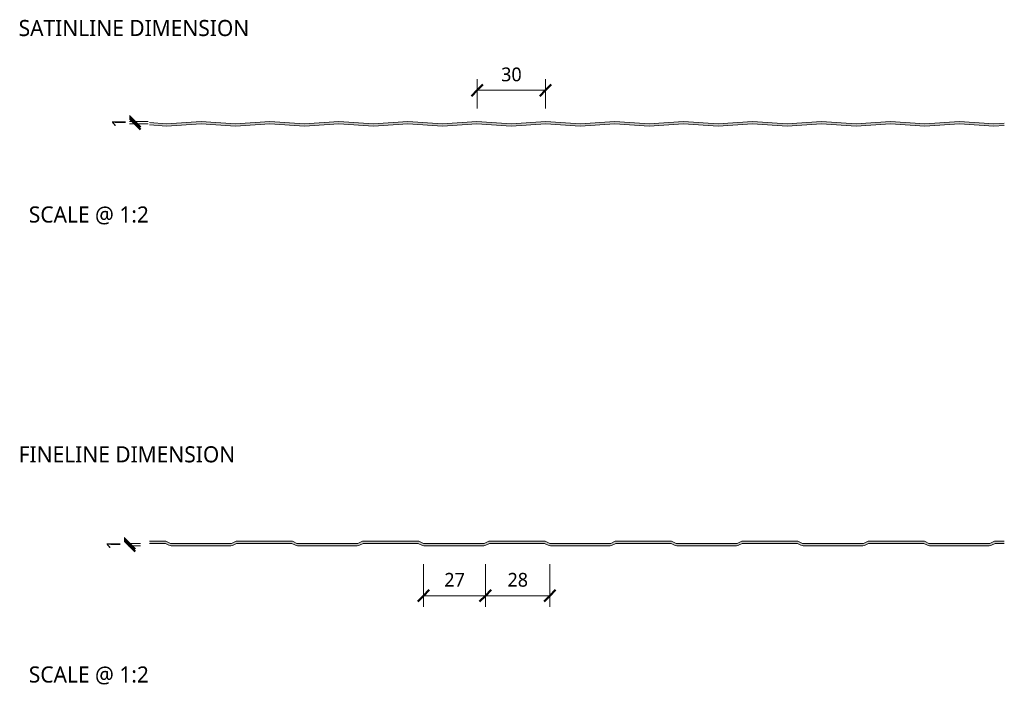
# Model space of a CAD drawing. Header units: millimetres. Extents: x 196 to 3485, y -270 to 1649.
# Tile 13 of 13: x 3057 to 3485, y 77 to 367. Entities that reach past the tile are written whole.
import ezdxf

# ---------------------------------------------------------------- set-up
doc = ezdxf.new("R2010")
doc.units = ezdxf.units.MM
for name, color, linetype, lineweight in [('A-ANNO-DIMS', 211, 'Continuous', 9), ('A-ANNO-DIMS-2', 211, 'Continuous', 9), ('A-DETL-GENF', 92, 'Continuous', 13), ('G-ANNO-TEXT', 231, 'Continuous', 9)]:
    doc.layers.add(name, color=color, linetype=linetype, lineweight=lineweight)
doc.styles.add('Yu Gothic_2', font='Yu Gothic.ttf', dxfattribs={"height": 7})
doc.styles.add('Yu Gothic_3', font='Yu Gothic.ttf', dxfattribs={"height": 6})
doc.styles.add('Yu Gothic_B', font='Yu Gothic.ttf', dxfattribs={"height": 7})
doc.dimstyles.new('Diagonal_1', dxfattribs={"dimscale": 304.8, "dimtxt": 6.965421, "dimasz": 0.016404, "dimexe": 0.015748, "dimexo": 0.009843, "dimgap": 0.009843, "dimtad": 1, "dimdec": 0, "dimzin": 0, "dimdsep": 46, "dimtxsty": 'Yu Gothic_3', "dimblk1": 'OBLIQUE', "dimblk2": 'OBLIQUE', "dimsah": 1, "dimcen": 0.09, "dimazin": 0, "dimtfac": 1, "dimtdec": 4, "dimtix": 1, "dimtmove": 0, "dimatfit": 3, "dimfxl": 1, "dimtvp": 1, "dimtfill": 1, "dimtolj": 1, "dimtzin": 0, "dimarcsym": 2})

# ---------------------------------------------------------------- blocks, each defined once
blk = doc.blocks.new('CR1100 - FINISHES - CR 1100 - FINELINE FINISH - BOTTOM-4168009-ALL FINISHES Copy 1 Copy 1 Copy 1 Copy 1 Copy 1 Copy 1 Copy 1')
at = {"layer": 'A-DETL-GENF'}
blk.add_hatch(color=256, dxfattribs=at).paths.add_polyline_path([(397.01, 0), (397.49, 0.06), (397.94, 0.22), (399.5, 1), (403.53, 1), (403.53, 2), (399.27, 2), (397.27, 1), (370.74, 1), (368.74, 2), (344.27, 2), (342.27, 1), (315.74, 1), (313.74, 2), (289.27, 2), (287.27, 1), (260.74, 1), (258.74, 2), (234.27, 2), (232.27, 1), (205.74, 1), (203.74, 2), (179.27, 2), (177.27, 1), (150.74, 1), (148.74, 2), (124.27, 2), (122.27, 1), (95.74, 1), (93.74, 2), (69.27, 2), (67.27, 1), (40.74, 1), (38.74, 2), (31.59, 2), (31.59, 1), (38.5, 1), (40.06, 0.22), (40.51, 0.06), (41, 0), (67.01, 0), (67.49, 0.06), (67.94, 0.22), (69.5, 1), (93.5, 1), (95.06, 0.22), (95.51, 0.06), (96, 0), (122.01, 0), (122.49, 0.06), (122.94, 0.22), (124.5, 1), (148.5, 1), (150.06, 0.22), (150.51, 0.06), (151, 0), (177.01, 0), (177.49, 0.06), (177.94, 0.22), (179.5, 1), (203.5, 1), (205.06, 0.22), (205.51, 0.06), (206, 0), (232.01, 0), (232.49, 0.06), (232.94, 0.22), (234.5, 1), (258.5, 1), (260.06, 0.22), (260.51, 0.06), (261, 0), (287.01, 0), (287.49, 0.06), (287.94, 0.22), (289.5, 1), (313.5, 1), (315.06, 0.22), (315.51, 0.06), (316, 0), (342.01, 0), (342.49, 0.06), (342.94, 0.22), (344.5, 1), (368.5, 1), (370.06, 0.22), (370.51, 0.06), (371, 0)])
for p, q in [((38.74, 2), (31.59, 2)), ((31.59, 1), (38.5, 1)), ((38.5, 1), (40.06, 0.22)), ((40.74, 1), (38.74, 2)), ((67.27, 1), (40.74, 1)), ((41, 0), (67.01, 0)), ((69.27, 2), (67.27, 1)), ((67.94, 0.22), (69.5, 1)), ((93.74, 2), (69.27, 2)), ((69.5, 1), (93.5, 1)), ((93.5, 1), (95.06, 0.22)), ((95.74, 1), (93.74, 2)), ((122.27, 1), (95.74, 1)), ((124.27, 2), (122.27, 1)), ((122.94, 0.22), (124.5, 1)), ((148.74, 2), (124.27, 2)), ((124.5, 1), (148.5, 1)), ((148.5, 1), (150.06, 0.22)), ((150.74, 1), (148.74, 2)), ((177.27, 1), (150.74, 1)), ((179.27, 2), (177.27, 1)), ((177.94, 0.22), (179.5, 1)), ((203.74, 2), (179.27, 2)), ((179.5, 1), (203.5, 1)), ((203.5, 1), (205.06, 0.22)), ((205.74, 1), (203.74, 2)), ((232.27, 1), (205.74, 1)), ((234.27, 2), (232.27, 1)), ((232.94, 0.22), (234.5, 1)), ((258.74, 2), (234.27, 2)), ((234.5, 1), (258.5, 1)), ((258.5, 1), (260.06, 0.22)), ((260.74, 1), (258.74, 2)), ((287.27, 1), (260.74, 1)), ((289.27, 2), (287.27, 1)), ((287.94, 0.22), (289.5, 1)), ((313.74, 2), (289.27, 2)), ((289.5, 1), (313.5, 1)), ((313.5, 1), (315.06, 0.22)), ((315.74, 1), (313.74, 2)), ((342.27, 1), (315.74, 1)), ((344.27, 2), (342.27, 1)), ((342.94, 0.22), (344.5, 1)), ((368.74, 2), (344.27, 2)), ((344.5, 1), (368.5, 1)), ((368.5, 1), (370.06, 0.22)), ((370.74, 1), (368.74, 2)), ((397.27, 1), (370.74, 1)), ((399.27, 2), (397.27, 1)), ((397.94, 0.22), (399.5, 1)), ((403.53, 2), (399.27, 2)), ((399.5, 1), (403.53, 1)), ((96, 0), (122.01, 0)), ((151, 0), (177.01, 0)), ((206, 0), (232.01, 0)), ((261, 0), (287.01, 0)), ((316, 0), (342.01, 0)), ((371, 0), (397.01, 0))]:
    blk.add_line(p, q, dxfattribs=at)
for centre, start, end in [((41, 2.1), 243.4349, 270), ((67.01, 2.1), 270, 296.5651), ((96, 2.1), 243.4349, 270), ((122.01, 2.1), 270, 296.5651), ((151, 2.1), 243.4349, 270), ((177.01, 2.1), 270, 296.5651), ((206, 2.1), 243.4349, 270), ((232.01, 2.1), 270, 296.5651), ((261, 2.1), 243.4349, 270), ((287.01, 2.1), 270, 296.5651), ((316, 2.1), 243.4349, 270), ((342.01, 2.1), 270, 296.5651), ((371, 2.1), 243.4349, 270), ((397.01, 2.1), 270, 296.5651)]:
    blk.add_arc(centre, 2.1, start, end, dxfattribs=at)
blk = doc.blocks.new('CR1100 - FINISHES - CR 1100 - SATINLINE FINISH - TOP-4168017-ALL FINISHES Copy 1 Copy 1 Copy 1 Copy 1 Copy 1 Copy 1 Copy 1')
at = {"layer": 'A-DETL-GENF'}
blk.add_hatch(color=256, dxfattribs=at).paths.add_polyline_path([(99, 12.99), (114, 14), (129, 12.99), (144, 14), (159, 12.99), (174, 14), (189, 12.99), (204, 14), (219, 12.99), (234, 14), (249, 12.99), (264, 14), (279, 12.99), (294, 14), (309, 12.99), (324, 14), (339, 12.99), (354, 14), (369, 12.99), (384, 14), (399, 12.99), (403.53, 13.3), (403.53, 14.3), (399, 14), (384, 15), (369, 14), (354, 15), (339, 14), (324, 15), (309, 14), (294, 15), (279, 14), (264, 15), (249, 14), (234, 15), (219, 14), (204, 15), (189, 14), (174, 15), (159, 14), (144, 15), (129, 14), (114, 15), (99, 14), (84, 15), (69, 14), (54, 15), (39, 14), (31.59, 14.49), (31.59, 13.49), (39, 12.99), (54, 14), (69, 12.99), (84, 14)])
for p, q in [((39, 14), (31.59, 14.49)), ((31.59, 13.49), (39, 12.99)), ((54, 15), (39, 14)), ((39, 12.99), (54, 14)), ((69, 14), (54, 15)), ((54, 14), (69, 12.99)), ((84, 15), (69, 14)), ((69, 12.99), (84, 14)), ((99, 14), (84, 15)), ((84, 14), (99, 12.99)), ((114, 15), (99, 14)), ((99, 12.99), (114, 14)), ((129, 14), (114, 15)), ((114, 14), (129, 12.99)), ((144, 15), (129, 14)), ((129, 12.99), (144, 14)), ((159, 14), (144, 15)), ((144, 14), (159, 12.99)), ((174, 15), (159, 14)), ((159, 12.99), (174, 14)), ((189, 14), (174, 15)), ((174, 14), (189, 12.99)), ((204, 15), (189, 14)), ((189, 12.99), (204, 14)), ((219, 14), (204, 15)), ((204, 14), (219, 12.99)), ((234, 15), (219, 14)), ((219, 12.99), (234, 14)), ((249, 14), (234, 15)), ((234, 14), (249, 12.99)), ((264, 15), (249, 14)), ((249, 12.99), (264, 14)), ((279, 14), (264, 15)), ((264, 14), (279, 12.99)), ((294, 15), (279, 14)), ((279, 12.99), (294, 14)), ((309, 14), (294, 15)), ((294, 14), (309, 12.99)), ((324, 15), (309, 14)), ((309, 12.99), (324, 14)), ((339, 14), (324, 15)), ((324, 14), (339, 12.99)), ((354, 15), (339, 14)), ((339, 12.99), (354, 14)), ((369, 14), (354, 15)), ((354, 14), (369, 12.99)), ((384, 15), (369, 14)), ((369, 12.99), (384, 14)), ((399, 14), (384, 15)), ((384, 14), (399, 12.99)), ((403.53, 14.3), (399, 14)), ((399, 12.99), (403.53, 13.3))]:
    blk.add_line(p, q, dxfattribs=at)
blk = doc.blocks.new('DIMBLOCK8-ALL FINISHES Copy 1 Copy 1 Copy 1 Copy 1 Copy 1 Copy 1 Copy 1')
at = {"layer": 'A-ANNO-DIMS-2'}
for p, q in [((3232.2, 116.13), (3232.2, 129.85)), ((3259.17, 116.13), (3259.17, 129.85)), ((3232.2, 116.13), (3259.17, 116.13)), ((3232.2, 116.13), (3232.2, 111.33)), ((3259.17, 116.13), (3259.17, 111.33))]:
    blk.add_line(p, q, dxfattribs=at)
at = {"layer": 'A-ANNO-DIMS-2', "lineweight": 50}
for p, q in [((3232.2, 116.13), (3229.7, 113.63)), ((3232.2, 116.13), (3234.7, 118.63)), ((3259.17, 116.13), (3256.67, 113.63)), ((3259.17, 116.13), (3261.67, 118.63))]:
    blk.add_line(p, q, dxfattribs=at)
at = {"layer": 'A-ANNO-DIMS-2', "color": 0, "insert": (3241.28, 126.05), "char_height": 6, "width": 10.5711, "attachment_point": 1, "line_spacing_factor": 1.024327, "style": 'Yu Gothic_3', "bg_fill": 3, "box_fill_scale": 1.25, "bg_fill_color": 256, "bg_fill_true_color": 13158600, "bg_fill_transparency": 0}
blk.add_mtext('27', dxfattribs=at)
blk = doc.blocks.new('_Oblique')
at = {"color": 0, "linetype": 'ByBlock', "lineweight": -2}
blk.add_line((-0.5, -0.5), (0.5, 0.5), dxfattribs=at)
blk = doc.blocks.new('DIMBLOCK9-ALL FINISHES Copy 1 Copy 1 Copy 1 Copy 1 Copy 1 Copy 1 Copy 1')
at = {"layer": 'A-ANNO-DIMS-2'}
for p, q in [((3259.17, 116.13), (3259.17, 129.85)), ((3287.2, 116.13), (3287.2, 129.85)), ((3259.17, 116.13), (3287.2, 116.13)), ((3259.17, 116.13), (3259.17, 111.33)), ((3287.2, 116.13), (3287.2, 111.33))]:
    blk.add_line(p, q, dxfattribs=at)
at = {"layer": 'A-ANNO-DIMS-2', "lineweight": 50}
for p, q in [((3259.17, 116.13), (3256.67, 113.63)), ((3259.17, 116.13), (3261.67, 118.63)), ((3287.2, 116.13), (3284.7, 113.63)), ((3287.2, 116.13), (3289.7, 118.63))]:
    blk.add_line(p, q, dxfattribs=at)
at = {"layer": 'A-ANNO-DIMS-2', "color": 0, "insert": (3268.78, 126.05), "char_height": 6, "width": 10.5711, "attachment_point": 1, "line_spacing_factor": 1.024327, "style": 'Yu Gothic_3', "bg_fill": 3, "box_fill_scale": 1.25, "bg_fill_color": 256, "bg_fill_true_color": 13158600, "bg_fill_transparency": 0}
blk.add_mtext('28', dxfattribs=at)
blk = doc.blocks.new('DIMBLOCK10-ALL FINISHES Copy 1 Copy 1 Copy 1 Copy 1 Copy 1 Copy 1 Copy 1')
at = {"layer": 'A-ANNO-DIMS-2', "lineweight": 50}
for p, q in [((3104.29, 138.86), (3101.79, 141.36)), ((3104.29, 137.86), (3101.79, 140.36)), ((3104.29, 138.86), (3106.79, 136.36)), ((3104.29, 137.86), (3106.79, 135.36))]:
    blk.add_line(p, q, dxfattribs=at)
at = {"layer": 'A-ANNO-DIMS-2'}
for p, q in [((3104.29, 138.86), (3103.75, 138.86)), ((3104.29, 137.86), (3103.75, 137.86)), ((3104.29, 137.86), (3104.29, 138.86)), ((3104.29, 138.86), (3109.09, 138.86)), ((3104.29, 137.86), (3109.09, 137.86))]:
    blk.add_line(p, q, dxfattribs=at)
at = {"layer": 'A-ANNO-DIMS-2', "color": 0, "insert": (3094.36, 136.16), "char_height": 6, "width": 5.2855, "attachment_point": 1, "rotation": 90, "line_spacing_factor": 1.024327, "style": 'Yu Gothic_3', "bg_fill": 3, "box_fill_scale": 1.25, "bg_fill_color": 256, "bg_fill_true_color": 13158600, "bg_fill_transparency": 0}
blk.add_mtext('1', dxfattribs=at)
blk = doc.blocks.new('DIMBLOCK11-ALL FINISHES Copy 1 Copy 1 Copy 1 Copy 1 Copy 1 Copy 1 Copy 1')
at = {"layer": 'A-ANNO-DIMS-2'}
for p, q in [((3255.57, 336.05), (3255.57, 340.85)), ((3285.29, 336.05), (3285.29, 340.85)), ((3255.57, 336.05), (3285.29, 336.05)), ((3255.57, 336.05), (3255.57, 328.1)), ((3285.29, 336.05), (3285.29, 328.1))]:
    blk.add_line(p, q, dxfattribs=at)
at = {"layer": 'A-ANNO-DIMS-2', "lineweight": 50}
for p, q in [((3255.57, 336.05), (3258.07, 338.55)), ((3285.29, 336.05), (3287.79, 338.55)), ((3255.57, 336.05), (3253.07, 333.55)), ((3285.29, 336.05), (3282.79, 333.55))]:
    blk.add_line(p, q, dxfattribs=at)
at = {"layer": 'A-ANNO-DIMS-2', "color": 0, "insert": (3266.02, 345.97), "char_height": 6, "width": 10.5711, "attachment_point": 1, "line_spacing_factor": 1.024327, "style": 'Yu Gothic_3', "bg_fill": 3, "box_fill_scale": 1.25, "bg_fill_color": 256, "bg_fill_true_color": 13158600, "bg_fill_transparency": 0}
blk.add_mtext('30', dxfattribs=at)
blk = doc.blocks.new('DIMBLOCK12-ALL FINISHES Copy 1 Copy 1 Copy 1 Copy 1 Copy 1 Copy 1 Copy 1')
at = {"layer": 'A-ANNO-DIMS-2'}
for p, q in [((3106.61, 322.49), (3101.81, 322.49)), ((3106.61, 321.49), (3101.81, 321.49)), ((3106.61, 321.49), (3106.61, 322.49)), ((3106.61, 322.49), (3112.46, 322.49)), ((3106.61, 321.49), (3112.44, 321.49))]:
    blk.add_line(p, q, dxfattribs=at)
at = {"layer": 'A-ANNO-DIMS-2', "lineweight": 50}
for p, q in [((3106.61, 322.49), (3104.11, 324.99)), ((3106.61, 321.49), (3104.11, 323.99)), ((3106.61, 322.49), (3109.11, 319.99)), ((3106.61, 321.49), (3109.11, 318.99))]:
    blk.add_line(p, q, dxfattribs=at)
at = {"layer": 'A-ANNO-DIMS-2', "color": 0, "insert": (3096.69, 319.79), "char_height": 6, "width": 5.2855, "attachment_point": 1, "rotation": 90, "line_spacing_factor": 1.024327, "style": 'Yu Gothic_3', "bg_fill": 3, "box_fill_scale": 1.25, "bg_fill_color": 256, "bg_fill_true_color": 13158600, "bg_fill_transparency": 0}
blk.add_mtext('1', dxfattribs=at)

msp = doc.modelspace()

# ---------------------------------------------------------------- block references
at = {"layer": 'A-DETL-GENF'}
for name, p in [('CR1100 - FINISHES - CR 1100 - SATINLINE FINISH - TOP-4168017-ALL FINISHES Copy 1 Copy 1 Copy 1 Copy 1 Copy 1 Copy 1 Copy 1', (3081.43, 307.49)), ('CR1100 - FINISHES - CR 1100 - FINELINE FINISH - BOTTOM-4168009-ALL FINISHES Copy 1 Copy 1 Copy 1 Copy 1 Copy 1 Copy 1 Copy 1', (3081.43, 137.86))]:
    msp.add_blockref(name, p, dxfattribs=at)

# ---------------------------------------------------------------- texts
at = {"layer": 'G-ANNO-TEXT', "color": 7, "char_height": 7, "attachment_point": 1, "bg_fill": 3, "box_fill_scale": 1.25, "bg_fill_color": 256, "bg_fill_true_color": 13158600, "bg_fill_transparency": 0}
for s, insert, width, style in [('SATINLINE DIMENSION', (3056.07, 366.66), 130.0337, 'Yu Gothic_B'), ('SCALE @ 1:2', (3060.49, 285.52), 66.5401, 'Yu Gothic_2'), ('FINELINE DIMENSION', (3056.07, 181.15), 122.3375, 'Yu Gothic_B'), ('SCALE @ 1:2', (3060.49, 85.35), 66.5401, 'Yu Gothic_2')]:
    msp.add_mtext(s, dxfattribs=dict(at, insert=insert, width=width, style=style))

# ---------------------------------------------------------------- dimensions: what is measured, and where the dimension line sits
at = {"layer": 'A-ANNO-DIMS'}
for base, p1, p2, override, picture, middle in [((3285.29, 336.05), (3255.57, 325.1), (3285.29, 325.1), {"dimpost": '<>', "dimfxl": 29.718361}, 'DIMBLOCK11-ALL FINISHES Copy 1 Copy 1 Copy 1 Copy 1 Copy 1 Copy 1 Copy 1', (3270.43, 342.05)), ((3259.17, 116.13), (3232.2, 132.85), (3259.17, 132.85), {"dimpost": '<>', "dimfxl": 26.973477}, 'DIMBLOCK8-ALL FINISHES Copy 1 Copy 1 Copy 1 Copy 1 Copy 1 Copy 1 Copy 1', (3245.69, 122.13))]:
    dim = msp.add_linear_dim(base=base, p1=p1, p2=p2, dimstyle='Diagonal_1', override=override, dxfattribs=at)
    dim.commit()
    dim.dimension.update_dxf_attribs({"geometry": picture, "text_midpoint": middle})
dim = msp.add_linear_dim(base=(3104.29, 138.86), p1=(3100.75, 137.86), p2=(3100.75, 138.86), angle=90, dimstyle='Diagonal_1', override={"dimpost": '<>', "dimfxl": 1}, dxfattribs=at)
dim.commit()
dim.dimension.update_dxf_attribs({"geometry": 'DIMBLOCK10-ALL FINISHES Copy 1 Copy 1 Copy 1 Copy 1 Copy 1 Copy 1 Copy 1', "text_midpoint": (3098.29, 138.36)})

# ---------------------------------------------------------------- next in the draw order: dimensions: what is measured, and where the dimension line sits
dim = msp.add_linear_dim(base=(3106.61, 322.49), p1=(3115.44, 321.49), p2=(3115.46, 322.49), angle=90, dimstyle='Diagonal_1', override={"dimpost": '<>', "dimfxl": 0.998862}, dxfattribs=at)
dim.commit()
dim.dimension.update_dxf_attribs({"geometry": 'DIMBLOCK12-ALL FINISHES Copy 1 Copy 1 Copy 1 Copy 1 Copy 1 Copy 1 Copy 1', "text_midpoint": (3100.61, 321.99)})
dim = msp.add_linear_dim(base=(3287.2, 116.13), p1=(3259.17, 132.85), p2=(3287.2, 132.85), dimstyle='Diagonal_1', override={"dimpost": '<>', "dimfxl": 28.026523}, dxfattribs=at)
dim.commit()
dim.dimension.update_dxf_attribs({"geometry": 'DIMBLOCK9-ALL FINISHES Copy 1 Copy 1 Copy 1 Copy 1 Copy 1 Copy 1 Copy 1', "text_midpoint": (3273.19, 122.13)})

doc.saveas('drawing.dxf')
